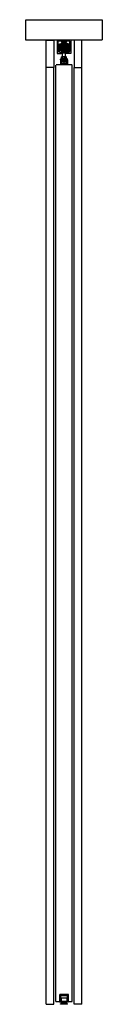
# Model space of a CAD drawing. Header units: millimetres. Extents: x -94 to 94, y 0 to 2418.
import ezdxf

# ---------------------------------------------------------------- set-up
doc = ezdxf.new("R2010")
doc.units = ezdxf.units.MM
doc.header["$LTSCALE"] = 10
doc.linetypes.add('ALLCAD_Strich', pattern=[0.2, 0.15, -0.05])
doc.layers.add('BESCH_KONT_sich_schn_seit_2d', color=160, linetype='Continuous')

msp = doc.modelspace()

# ---------------------------------------------------------------- linework, layer by layer
at = {"layer": 'BESCH_KONT_sich_schn_seit_2d', "linetype": 'ALLCAD_Strich', "extrusion": (-1.09476e-47, 1, -2.22045e-16)}
for p, q in [((-94, 2368), (-94, 2418)), ((-94, 2418), (94, 2418)), ((94, 2418), (94, 2368)), ((94, 2368), (-94, 2368)), ((-44, 2301), (-44, 2368)), ((-44, 2368), (-25, 2368)), ((-25, 2368), (-25, 2301)), ((16.5, 2368), (-16.5, 2368)), ((-16.5, 2368), (-16.5, 2335)), ((-14, 2339.5), (-14, 2365.5)), ((-5.5, 2365.5), (-14, 2365.5)), ((-12, 2343.5), (-12, 2353.5)), ((-12, 2353.5), (-11.8, 2353.5)), ((-12, 2350.5), (12, 2350.5)), ((-12, 2346.5), (12, 2346.5)), ((-11.8, 2358.1), (-6.9, 2359.4)), ((-11.8, 2338.9), (-11.8, 2358.1)), ((-10, 2351), (-11.8, 2351)), ((-5.8, 2346), (-11.8, 2346)), ((-11.5, 2352), (-11.5, 2353.5)), ((-11.5, 2353.5), (-8, 2353.5)), ((-11.5, 2350.5), (-11.5, 2352)), ((-10.5, 2346.6), (-10.5, 2345.9)), ((-6.6, 2345.9), (-10.5, 2345.9)), ((-10.5, 2342.2), (-10.5, 2345.9)), ((-10, 2356.4), (-8, 2358.4)), ((-10, 2356), (-10, 2356.4)), ((-5.5, 2356), (-10, 2356)), ((-10, 2356), (-10, 2354.6)), ((-10, 2354.6), (-5.5, 2354.6)), ((-10, 2353.6), (-10, 2354.6)), ((-5.5, 2354.6), (-10, 2354.6)), ((-5.5, 2354.5), (-10, 2354.5)), ((-5.5, 2354.1), (-10, 2354.1)), ((-5.5, 2353.7), (-10, 2353.7)), ((-5.5, 2353.6), (-10, 2353.6)), ((-10, 2353.6), (-10, 2353.5)), ((-10, 2352), (-10, 2353.5)), ((-5.5, 2353.5), (-10, 2353.5)), ((-10, 2352), (-10, 2352)), ((-5.5, 2352), (-10, 2352)), ((-10, 2351), (-10, 2352)), ((-5.5, 2352), (-10, 2352)), ((-5.5, 2351.9), (-10, 2351.9)), ((-5.5, 2351.5), (-10, 2351.5)), ((-5.5, 2351.1), (-10, 2351.1)), ((-5.5, 2351), (-10, 2351)), ((-10, 2351), (-10, 2349.6)), ((-5.5, 2351), (-10, 2351)), ((-10, 2349.6), (-5.5, 2349.6)), ((-10, 2349.2), (-10, 2349.6)), ((-8, 2347.2), (-10, 2349.2)), ((-8, 2358.4), (-3, 2363.3)), ((-8, 2358.4), (-5.5, 2358.4)), ((-4.5, 2353.5), (-8, 2353.5)), ((-8, 2353.5), (-8, 2345.5)), ((-5.5, 2347.2), (-8, 2347.2)), ((-3, 2342.3), (-8, 2347.2)), ((-8, 2345.5), (0, 2345.5)), ((-6.9, 2359.4), (-5.8, 2359.7)), ((6.6, 2345.9), (-6.6, 2345.9)), ((-6.5, 2353.5), (-6.5, 2345.5)), ((-6.5, 2345.5), (-6.5, 2337.5)), ((-6.3, 2345.6), (-6.3, 2360)), ((-5.5, 2363.5), (-6, 2363.5)), ((-6, 2363.5), (-6, 2363)), ((-6, 2363), (-4, 2363)), ((-5.9, 2360.5), (-5.9, 2345.1)), ((-5.8, 2365.5), (-5.8, 2363.5)), ((-5.8, 2359.7), (-5.8, 2359.5)), ((-5.8, 2345.5), (-5.8, 2359.5)), ((-5.8, 2345.5), (-5.8, 2341.5)), ((-5.5, 2365.5), (-5.5, 2363.5)), ((-4.8, 2365.5), (-5.5, 2365.5)), ((-5.5, 2363.5), (-5.5, 2363.5)), ((-5.5, 2363.5), (-5.5, 2363.5)), ((-5.5, 2363.5), (-5.5, 2363.5)), ((-5.5, 2363.5), (-5.5, 2363.5)), ((-5.5, 2363.5), (-5.5, 2363.5)), ((-5.5, 2363.5), (-5.5, 2363.5)), ((-5.5, 2363.5), (-5.5, 2363.5)), ((-5.5, 2363.5), (-5.5, 2363.5)), ((-5.5, 2363.5), (-5.5, 2363.5)), ((-5.5, 2363.5), (-5.5, 2363.5)), ((-5.5, 2363.5), (-5.5, 2363.5)), ((-5.5, 2363.5), (-5.5, 2363.5)), ((-5.5, 2363.5), (-5.5, 2363.5)), ((-5.5, 2363.5), (-5.5, 2363.5)), ((-5.5, 2363.5), (-5.5, 2363.5)), ((-5.5, 2363.5), (-5.5, 2363.5)), ((-5.5, 2363.5), (-5.5, 2363.5)), ((-5.5, 2363.5), (-5.5, 2363.5)), ((-5.5, 2363.5), (-5.5, 2363.5)), ((-4.8, 2363.5), (-5.5, 2363.5)), ((-5.5, 2358.4), (-5.5, 2356)), ((-5.5, 2354.6), (-5.5, 2356)), ((-5.5, 2354.6), (-5.5, 2353.6)), ((-5.5, 2353.5), (-5.5, 2353.6)), ((-5.5, 2352.5), (-5.5, 2352)), ((-5.5, 2352.5), (-4.5, 2352.5)), ((-5.5, 2352), (-5.5, 2352)), ((-5.5, 2352), (-5.5, 2351)), ((-5.5, 2349.6), (-5.5, 2351)), ((-5.5, 2351), (-4.5, 2351)), ((-5.5, 2349.6), (-5.5, 2347.2)), ((-5.5, 2347.2), (-5.5, 2344.5)), ((-5.5, 2346), (-4.5, 2346)), ((-4.8, 2365.5), (-4.8, 2363.5)), ((-4.8, 2365.5), (4.7, 2365.5)), ((-4.8, 2365.5), (-4.8, 2363.5)), ((-4.8, 2363.5), (4.7, 2363.5)), ((-4.8, 2363), (-4.8, 2363.5)), ((-4.8, 2361.5), (-4.8, 2363)), ((-4.8, 2360.5), (-4.8, 2361.5)), ((-4.5, 2363.5), (-4.5, 2365.5)), ((4.5, 2365.5), (-4.5, 2365.5)), ((-4, 2363.5), (-4.5, 2363.5)), ((-4.5, 2353.5), (4.5, 2353.5)), ((-4.5, 2341.5), (-4.5, 2353.5)), ((-4.5, 2352), (-2, 2352)), ((4.5, 2351), (-4.5, 2351)), ((-4.5, 2349), (-2, 2349)), ((4.5, 2346), (-4.5, 2346)), ((-4.3, 2356.4), (-4.3, 2349.2)), ((-4.3, 2356.4), (4.2, 2356.4)), ((4.2, 2355.1), (-4.3, 2355.1)), ((-4.3, 2349.2), (4.2, 2349.2)), ((-4, 2363), (-4, 2363.5)), ((4, 2348.5), (-4, 2348.5)), ((-4, 2335.5), (-4, 2348.5)), ((-4, 2345.5), (-4, 2335.5)), ((-4, 2345.5), (-4, 2335.5)), ((-3.8, 2353.5), (-3.8, 2353.5)), ((3.8, 2353.5), (-3.8, 2353.5)), ((3.8, 2353.5), (-3.8, 2353.5)), ((-3, 2363.3), (-1.8, 2363.3)), ((-1.8, 2362), (-3, 2361)), ((0, 2361), (-3, 2361)), ((-3, 2360.5), (-3, 2361)), ((0, 2360.5), (-3, 2360.5)), ((-2, 2353.5), (-2, 2342.5)), ((-1.8, 2363.5), (-1.8, 2365.5)), ((-1.8, 2365.5), (-1.8, 2363.5)), ((-1.8, 2362), (-1.8, 2363.5)), ((-1.8, 2363.3), (1.7, 2363.3)), ((0, 2362), (-1.8, 2362)), ((0, 2363.5), (0, 2363.5)), ((0, 2363.5), (0, 2363.5)), ((0, 2363.5), (0, 2363.5)), ((0, 2363.5), (0, 2363.5)), ((0, 2363.5), (0, 2363.5)), ((0, 2363.5), (0, 2363.5)), ((0, 2363.5), (0, 2363.5)), ((0, 2363.5), (0, 2363.5)), ((0, 2363.5), (0, 2363.5)), ((0, 2363.5), (0, 2363.5)), ((0, 2363.5), (0, 2363.5)), ((0, 2363.5), (0, 2363.5)), ((0, 2363.5), (0, 2363.5)), ((0, 2363.5), (0, 2363.5)), ((0, 2363.5), (0, 2363.5)), ((0, 2363.5), (0, 2363.5)), ((0, 2363.5), (0, 2363.5)), ((0, 2363.5), (0, 2363.5)), ((0, 2363.5), (0, 2363.5)), ((0, 2363.5), (0, 2363.5)), ((0, 2363.5), (0, 2363.5)), ((0, 2363.5), (0, 2363.5)), ((0, 2363.5), (0, 2363.5)), ((0, 2363.5), (0, 2363.5)), ((0, 2363.5), (0, 2363.5)), ((0, 2363.5), (0, 2363.5)), ((0, 2363.5), (0, 2363.5)), ((0, 2363.5), (0, 2363.5)), ((0, 2363.5), (0, 2363.5)), ((0, 2363.5), (0, 2363.5)), ((0, 2363.5), (0, 2363.5)), ((0, 2363.5), (0, 2363.5)), ((0, 2363.5), (0, 2363.5)), ((0, 2363.5), (0, 2363.5)), ((0, 2363.5), (0, 2363.5)), ((0, 2363.5), (0, 2363.5)), ((0, 2363.5), (0, 2363.5)), ((0, 2363.5), (0, 2363.5)), ((0, 2363.5), (0, 2363.5)), ((0, 2363.5), (0, 2363.5)), ((0, 2363.5), (0, 2363.5)), ((0, 2363.5), (0, 2363.5)), ((0, 2363.5), (0, 2363.5)), ((0, 2363.5), (0, 2363.5)), ((0, 2363.5), (0, 2363.5)), ((0, 2363.5), (0, 2363.5)), ((0, 2363.5), (0, 2363.5)), ((0, 2363.5), (0, 2363.5)), ((1.7, 2362), (0, 2362)), ((3, 2361), (0, 2361)), ((3, 2360.5), (0, 2360.5)), ((0, 2345.5), (8, 2345.5)), ((1.7, 2363.5), (1.7, 2365.5)), ((1.7, 2365.5), (1.7, 2363.5)), ((1.7, 2362), (1.7, 2363.5)), ((1.7, 2363.3), (3, 2363.3)), ((1.7, 2362), (3, 2361)), ((2, 2353.5), (2, 2342.5)), ((2, 2352), (4.5, 2352)), ((2, 2349), (4.5, 2349)), ((3, 2363.3), (8, 2358.4)), ((3, 2360.5), (3, 2361)), ((8, 2347.2), (3, 2342.3)), ((3.8, 2353.5), (3.8, 2353.5)), ((4.5, 2363.5), (4, 2363.5)), ((4, 2363.5), (4, 2363)), ((4, 2363), (6, 2363)), ((4, 2335.5), (4, 2348.5)), ((4, 2345.5), (4, 2335.5)), ((4, 2345.5), (4, 2335.5)), ((4.2, 2356.4), (4.2, 2349.2)), ((4.5, 2365.5), (4.5, 2363.5)), ((4.5, 2353.5), (4.5, 2341.5)), ((8, 2353.5), (4.5, 2353.5)), ((4.5, 2352.5), (5.5, 2352.5)), ((4.5, 2351), (5.5, 2351)), ((4.5, 2346), (5.5, 2346)), ((4.7, 2363.5), (4.7, 2365.5)), ((5.5, 2365.5), (4.7, 2365.5)), ((5.5, 2363.5), (4.7, 2363.5)), ((4.8, 2363.5), (4.8, 2365.5)), ((4.8, 2363.5), (4.8, 2363)), ((4.8, 2363), (4.8, 2361.5)), ((4.8, 2361.5), (4.8, 2360.5)), ((5.5, 2363.5), (5.5, 2365.5)), ((14, 2365.5), (5.5, 2365.5)), ((6, 2363.5), (5.5, 2363.5)), ((5.5, 2358.4), (8, 2358.4)), ((5.5, 2356), (5.5, 2358.4)), ((10, 2356), (5.5, 2356)), ((5.5, 2356), (5.5, 2354.6)), ((5.5, 2354.6), (10, 2354.6)), ((5.5, 2353.6), (5.5, 2354.6)), ((10, 2354.6), (5.5, 2354.6)), ((10, 2354.5), (5.5, 2354.5)), ((10, 2354.1), (5.5, 2354.1)), ((10, 2353.7), (5.5, 2353.7)), ((5.5, 2353.6), (5.5, 2353.5)), ((10, 2353.6), (5.5, 2353.6)), ((10, 2353.5), (5.5, 2353.5)), ((5.5, 2352.5), (5.5, 2352)), ((5.5, 2351), (5.5, 2352)), ((5.5, 2352), (5.5, 2352)), ((10, 2352), (5.5, 2352)), ((10, 2352), (5.5, 2352)), ((10, 2351.9), (5.5, 2351.9)), ((10, 2351.5), (5.5, 2351.5)), ((10, 2351.1), (5.5, 2351.1)), ((5.5, 2351), (5.5, 2349.6)), ((10, 2351), (5.5, 2351)), ((10, 2351), (5.5, 2351)), ((5.5, 2349.6), (10, 2349.6)), ((5.5, 2347.2), (5.5, 2349.6)), ((8, 2347.2), (5.5, 2347.2)), ((5.5, 2347.2), (5.5, 2344.5)), ((5.7, 2363.5), (5.7, 2365.5)), ((5.7, 2359.7), (5.7, 2359.5)), ((6.9, 2359.4), (5.7, 2359.7)), ((5.7, 2345.5), (5.7, 2359.5)), ((11.7, 2346), (5.7, 2346)), ((5.7, 2345.5), (5.7, 2341.5)), ((5.8, 2360.5), (5.8, 2345.1)), ((6, 2363), (6, 2363.5)), ((6.4, 2345.6), (6.4, 2360)), ((6.5, 2353.5), (6.5, 2345.5)), ((6.5, 2345.5), (6.5, 2337.5)), ((10.5, 2345.9), (6.6, 2345.9)), ((11.7, 2358.1), (6.9, 2359.4)), ((8, 2358.4), (10, 2356.4)), ((8, 2353.5), (11.5, 2353.5)), ((8, 2353.5), (8, 2345.5)), ((10, 2349.2), (8, 2347.2)), ((10, 2356.4), (10, 2356)), ((10, 2356), (10, 2354.6)), ((10, 2354.6), (10, 2353.6)), ((10, 2353.5), (10, 2353.6)), ((10, 2353.5), (10, 2352)), ((10, 2352), (10, 2352)), ((10, 2352), (10, 2351)), ((10, 2351), (10, 2349.6)), ((11.7, 2351), (10, 2351)), ((10, 2349.6), (10, 2349.2)), ((10.5, 2346.6), (10.5, 2345.9)), ((10.5, 2342.2), (10.5, 2345.9)), ((11.5, 2352), (11.5, 2353.5)), ((11.5, 2350.5), (11.5, 2352)), ((11.7, 2338.9), (11.7, 2358.1)), ((11.7, 2353.5), (12, 2353.5)), ((12, 2343.5), (12, 2353.5)), ((14, 2339.5), (14, 2365.5)), ((16.5, 2368), (16.5, 2335)), ((25, 2368), (25, 2301)), ((44, 2368), (25, 2368)), ((44, 2301), (44, 2368)), ((-16.5, 2335), (-7, 2335)), ((-12.4, 2339.5), (-14, 2339.5)), ((-12.4, 2338.5), (-12.4, 2339.5)), ((-7, 2337), (-12.4, 2338.5)), ((-12, 2343.5), (-11.8, 2343.5)), ((-11.8, 2338.9), (-5.8, 2337.3)), ((10.5, 2345.3), (-10.5, 2345.3)), ((10.5, 2342.8), (-10.5, 2342.8)), ((-10.5, 2342.2), (-10.5, 2341.5)), ((-2.7, 2342.2), (-10.5, 2342.2)), ((10.5, 2341.5), (-10.5, 2341.5)), ((8.5, 2321.5), (-8.5, 2321.5)), ((-8.5, 2319.5), (-8.5, 2321.5)), ((-7, 2335), (-7, 2337)), ((-6.5, 2337.5), (-6.5, 2335.5)), ((-6.5, 2335.5), (-4.5, 2335.5)), ((-6.1, 2327.5), (0, 2327.5)), ((-6.1, 2321.5), (-6.1, 2327.5)), ((-5.8, 2341.5), (-5.8, 2337.3)), ((-5.5, 2344.5), (-4.5, 2344.5)), ((-2.9, 2342.4), (-5.4, 2344.8)), ((-4.5, 2345), (-2, 2345)), ((-2, 2342.5), (-4.5, 2342.5)), ((-4.5, 2341.5), (-4.5, 2340.9)), ((4.5, 2341.4), (-4.5, 2341.4)), ((-4.5, 2340.9), (-4.5, 2339.2)), ((4.5, 2340.9), (-4.5, 2340.9)), ((-4.5, 2338.8), (-4.5, 2339.2)), ((4.5, 2339.2), (-4.5, 2339.2)), ((-4.5, 2338.8), (-4.5, 2337.3)), ((4.5, 2338.8), (-4.5, 2338.8)), ((-4.5, 2335.5), (-4.5, 2337.3)), ((4.5, 2337.3), (-4.5, 2337.3)), ((4.5, 2335.5), (-4.5, 2335.5)), ((-4, 2327.5), (-4, 2335.5)), ((-4, 2316.5), (-4, 2327.5)), ((-4, 2319.5), (-4, 2321.5)), ((3, 2342.3), (-3, 2342.3)), ((2.7, 2342.2), (-2.7, 2342.2)), ((-2.2, 2342.1), (2.2, 2342.1)), ((0, 2327.5), (6.1, 2327.5)), ((0, 2321.5), (0, 2327.5)), ((2, 2345), (4.5, 2345)), ((4.5, 2342.5), (2, 2342.5)), ((10.5, 2342.2), (2.7, 2342.2)), ((5.4, 2344.8), (2.9, 2342.4)), ((4, 2327.5), (4, 2335.5)), ((4, 2316.5), (4, 2327.5)), ((4, 2319.5), (4, 2321.5)), ((4.5, 2344.5), (5.5, 2344.5)), ((4.5, 2340.9), (4.5, 2341.5)), ((4.5, 2339.2), (4.5, 2340.9)), ((4.5, 2339.2), (4.5, 2338.8)), ((4.5, 2337.3), (4.5, 2338.8)), ((4.5, 2337.3), (4.5, 2335.5)), ((4.5, 2335.5), (6.5, 2335.5)), ((5.7, 2341.5), (5.7, 2337.3)), ((11.7, 2338.9), (5.7, 2337.3)), ((6.1, 2321.5), (6.1, 2327.5)), ((6.5, 2337.5), (6.5, 2335.5)), ((12.4, 2338.5), (7, 2337)), ((7, 2335), (7, 2337)), ((16.5, 2335), (7, 2335)), ((8.5, 2319.5), (8.5, 2321.5)), ((10.5, 2342.8), (10.5, 2342.8)), ((10.5, 2342.8), (10.5, 2342.8)), ((10.5, 2342.8), (10.5, 2342.8)), ((10.5, 2342.8), (10.5, 2342.8)), ((10.5, 2342.8), (10.5, 2342.8)), ((10.5, 2342.8), (10.5, 2342.8)), ((10.5, 2342.8), (10.5, 2342.8)), ((10.5, 2342.8), (10.5, 2342.8)), ((10.5, 2342.8), (10.5, 2342.8)), ((10.5, 2342.8), (10.5, 2342.8)), ((10.5, 2342.8), (10.5, 2342.8)), ((10.5, 2342.8), (10.5, 2342.8)), ((10.5, 2342.8), (10.5, 2342.8)), ((10.5, 2342.8), (10.5, 2342.8)), ((10.5, 2342.8), (10.5, 2342.8)), ((10.5, 2342.8), (10.5, 2342.8)), ((10.5, 2342.8), (10.5, 2342.8)), ((10.5, 2342.2), (10.5, 2341.5)), ((11.7, 2343.5), (12, 2343.5)), ((12.4, 2339.5), (14, 2339.5)), ((12.4, 2339.5), (12.4, 2338.5)), ((-44, 0), (-44, 2301)), ((-25, 2301), (-44, 2301)), ((-25, 0), (-25, 2301)), ((20, 2307), (-20, 2307)), ((-20, 7), (-20, 2307)), ((-9, 2319.5), (-9, 2310)), ((9, 2319.5), (-9, 2319.5)), ((9, 2316.5), (-9, 2316.5)), ((-9, 2310), (-9, 2307)), ((9, 2310), (-9, 2310)), ((-8.5, 2316.5), (-8.5, 2314.5)), ((-8.5, 2314.5), (8.5, 2314.5)), ((-6.1, 2308.5), (-6.1, 2314.5)), ((-6.1, 2308.5), (0, 2308.5)), ((-5.5, 2307), (-5.5, 2310)), ((-0.5, 2307), (-0.5, 2310)), ((0, 2308.5), (0, 2314.5)), ((0, 2310), (0, 2310)), ((0, 2310), (0, 2310)), ((0, 2310), (0, 2310)), ((0, 2310), (0, 2310)), ((0, 2310), (0, 2310)), ((0, 2310), (0, 2310)), ((0, 2310), (0, 2310)), ((0, 2310), (0, 2310)), ((0, 2310), (0, 2310)), ((0, 2310), (0, 2310)), ((0, 2310), (0, 2310)), ((0, 2310), (0, 2310)), ((0, 2310), (0, 2310)), ((0, 2310), (0, 2310)), ((0, 2310), (0, 2310)), ((0, 2310), (0, 2310)), ((0, 2310), (0, 2310)), ((0, 2310), (0, 2310)), ((0, 2310), (0, 2310)), ((0, 2310), (0, 2310)), ((0, 2310), (0, 2310)), ((0, 2310), (0, 2310)), ((0, 2310), (0, 2310)), ((0, 2310), (0, 2310)), ((0, 2310), (0, 2310)), ((0, 2310), (0, 2310)), ((0, 2310), (0, 2310)), ((0, 2310), (0, 2310)), ((0, 2310), (0, 2310)), ((0, 2310), (0, 2310)), ((0, 2310), (0, 2310)), ((0, 2310), (0, 2310)), ((0, 2310), (0, 2310)), ((0, 2310), (0, 2310)), ((0, 2310), (0, 2310)), ((0, 2310), (0, 2310)), ((0, 2310), (0, 2310)), ((0, 2310), (0, 2310)), ((0, 2310), (0, 2310)), ((0, 2310), (0, 2310)), ((0, 2310), (0, 2310)), ((0, 2310), (0, 2310)), ((0, 2310), (0, 2310)), ((0, 2310), (0, 2310)), ((0, 2310), (0, 2310)), ((0, 2310), (0, 2310)), ((0, 2310), (0, 2310)), ((0, 2310), (0, 2310)), ((0, 2310), (0, 2310)), ((0, 2310), (0, 2310)), ((0, 2310), (0, 2310)), ((0, 2310), (0, 2310)), ((0, 2310), (0, 2310)), ((0, 2310), (0, 2310)), ((0, 2310), (0, 2310)), ((0, 2310), (0, 2310)), ((0, 2310), (0, 2310)), ((0, 2310), (0, 2310)), ((0, 2310), (0, 2310)), ((0, 2310), (0, 2310)), ((0, 2310), (0, 2310)), ((0, 2310), (0, 2310)), ((0, 2310), (0, 2310)), ((0, 2310), (0, 2310)), ((0, 2310), (0, 2310)), ((0, 2310), (0, 2310)), ((0, 2310), (0, 2310)), ((0, 2310), (0, 2310)), ((0, 2310), (0, 2310)), ((0, 2310), (0, 2310)), ((0, 2308.5), (6.1, 2308.5)), ((4.5, 2307), (4.5, 2310)), ((6.1, 2308.5), (6.1, 2314.5)), ((8.5, 2316.5), (8.5, 2314.5)), ((9, 2319.5), (9, 2310)), ((9, 2310), (9, 2307)), ((20, 7), (20, 2307)), ((25, 0), (25, 2301)), ((25, 2301), (44, 2301)), ((44, 0), (44, 2301)), ((-44, 0), (-25, 0)), ((-20, 7), (-11, 7)), ((-11, 24), (-11, 6)), ((11, 24), (-11, 24)), ((-11, 7), (-10, 7)), ((-10, 7), (-11, 7)), ((-11, 6), (11, 6)), ((-10, 7), (-10, 24)), ((-10, 24), (-10, 7)), ((-10, 7), (-10, 7)), ((-10, 7), (-10, 7)), ((-10, 7), (-10, 7)), ((-10, 7), (-10, 7)), ((-10, 7), (-10, 7)), ((-10, 7), (-10, 7)), ((-10, 7), (-10, 7)), ((-10, 7), (-10, 7)), ((-10, 7), (-10, 7)), ((-10, 7), (-10, 7)), ((-10, 7), (-10, 7)), ((-10, 7), (-10, 7)), ((-10, 7), (-10, 7)), ((-10, 7), (-10, 7)), ((-10, 7), (-10, 7)), ((-10, 7), (-10, 7)), ((-10, 7), (-10, 7)), ((-10, 7), (-10, 7)), ((-9, 6), (-9, 23)), ((-9, 23), (9, 23)), ((-9, 23), (-9, 6)), ((9, 23), (-9, 23)), ((-9, 2), (9, 2)), ((-9, 0), (-9, 2)), ((9, 0), (-9, 0)), ((-7.5, 7), (-7.5, 21.5)), ((-7.5, 21.5), (7.5, 21.5)), ((-7.5, 7), (-7.5, 7)), ((-7.5, 7), (-7.5, 7)), ((-7.5, 7), (-7.5, 7)), ((-7.5, 7), (-7.5, 7)), ((-7.5, 7), (-7.5, 7)), ((-7.5, 7), (-7.5, 7)), ((-7.5, 7), (-7.5, 7)), ((-7.5, 7), (-7.5, 7)), ((-7.5, 7), (-7.5, 7)), ((7.5, 7), (-7.5, 7)), ((-7.5, 7), (-7.5, 7)), ((-7.5, 7), (-7.5, 7)), ((-7.5, 7), (-7.5, 7)), ((-7.5, 7), (-7.5, 7)), ((-7.5, 7), (-7.5, 7)), ((-7.5, 7), (-7.5, 7)), ((-7.5, 7), (-7.5, 7)), ((-7.5, 7), (-7.5, 7)), ((-7, 16), (7, 16)), ((-7, 16), (-7, 7)), ((-4, 3.5), (-6.5, 3.5)), ((-6.5, 2), (-6.5, 3.5)), ((-5.5, 0), (-5.5, 2)), ((-4, 7), (-4, 6)), ((-4, 6), (-4, 2)), ((4, 3.5), (-4, 3.5)), ((-3, 0), (-3, 2)), ((-2.5, 0), (-2.5, 2)), ((0, 7), (0, 7)), ((0, 7), (0, 7)), ((0, 7), (0, 7)), ((0, 7), (0, 7)), ((0, 7), (0, 7)), ((0, 7), (0, 7)), ((0, 7), (0, 7)), ((0, 7), (0, 7)), ((0, 7), (0, 7)), ((0, 7), (0, 7)), ((0, 7), (0, 7)), ((0, 7), (0, 7)), ((0, 7), (0, 7)), ((0, 7), (0, 7)), ((0, 7), (0, 7)), ((0, 7), (0, 7)), ((0, 7), (0, 7)), ((0, 7), (0, 7)), ((2.5, 0), (2.5, 2)), ((3, 0), (3, 2)), ((4, 7), (4, 6)), ((4, 6), (4, 2)), ((6.5, 3.5), (4, 3.5)), ((5.5, 0), (5.5, 2)), ((6.5, 2), (6.5, 3.5)), ((7, 16), (7, 7)), ((7.5, 21.5), (7.5, 7)), ((9, 23), (9, 6)), ((9, 6), (9, 23)), ((9, 0), (9, 2)), ((10, 24), (10, 7)), ((10, 7), (10, 24)), ((10, 7), (11, 7)), ((11, 7), (10, 7)), ((11, 6), (11, 24)), ((11, 7), (20, 7)), ((44, 0), (25, 0))]:
    msp.add_line(p, q, dxfattribs=at)
at = {"layer": 'BESCH_KONT_sich_schn_seit_2d', "linetype": 'ALLCAD_Strich'}
for centre in [(0, 2359.5), (0, 2346.5)]:
    msp.add_circle(centre, 3, dxfattribs=at)
at = {"layer": 'BESCH_KONT_sich_schn_seit_2d', "linetype": 'ALLCAD_Strich', "extrusion": (-2.22045e-16, -2.22045e-16, -1)}
msp.add_circle((0, 2346.3), 1.75, dxfattribs=at)
for centre, radius, start, end in [((4.7, 2359.5), 1, 0, 87.134), ((4.7, 2345.5), 1, 313.6028, 0), ((0, 2359.3), 1.75, 136.7082, 43.2918), ((0, 2359.3), 1.75, 43.2918, 62.0436), ((0, 2359.3), 1.75, 62.0436, 136.7082), ((0, 2363.5), 0.00093, 270, 0), ((0, 2363.5), 0.00093, 0, 90), ((0, 2363.5), 0.00116, 0, 90), ((0, 2363.5), 0.00116, 270, 360), ((0, 2363.5), 0.00116, 90, 180), ((0, 2363.5), 0.00116, 180, 270), ((0, 2363.5), 0.00116, 0, 90), ((0, 2363.5), 0.00116, 270, 360), ((0, 2363.5), 0.00116, 90, 180), ((0, 2363.5), 0.00116, 180, 270), ((0, 2363.5), 0.00093, 90, 180), ((0, 2363.5), 0.00093, 180, 270), ((0, 2363.5), 0.00116, 90, 180), ((0, 2363.5), 0.00116, 180, 270), ((0, 2363.5), 0.00271, 0, 90), ((0, 2363.5), 0.00271, 270, 360), ((0, 2363.5), 0.00116, 90, 180), ((0, 2363.5), 0.00116, 180, 270), ((0, 2363.5), 0.00271, 0, 90), ((0, 2363.5), 0.00271, 270, 360), ((-4.8, 2359.5), 1, 92.866, 180), ((-4.8, 2345.5), 1, 180, 226.3972), ((2.2, 2343.1), 1, 306.8699, 313.6028), ((2.2, 2343.1), 1, 270, 306.8699), ((-2.2, 2343.1), 1, 233.1301, 270), ((-2.2, 2343.1), 1, 226.3972, 233.1301)]:
    msp.add_arc(centre, radius, start, end, dxfattribs=at)
at = {"layer": 'BESCH_KONT_sich_schn_seit_2d', "linetype": 'ALLCAD_Strich'}
for radius, start, end in [(0.00217, 90, 180), (0.00217, 180, 270), (0.00271, 0, 90), (0.00271, 90, 180), (0.00271, 180, 270), (0.00271, 270, 360), (0.00271, 0, 90), (0.00271, 90, 180), (0.00271, 180, 270), (0.00271, 270, 360), (0.00217, 270, 0), (0.00217, 360, 90), (0.00271, 270, 360), (0.00271, 0, 90), (0.00116, 180, 270), (0.00116, 90, 180), (0.00271, 270, 360), (0.00271, 0, 90), (0.00116, 180, 270), (0.00116, 90, 180)]:
    msp.add_arc((0, 2363.5), radius, start, end, dxfattribs=at)
for points, knots in [([(-8, 2347.2), (-8, 2347.2), (-8.1, 2347.2), (-8.5, 2347), (-8.9, 2346.8), (-9.7, 2346.7), (-10.1, 2346.6), (-10.5, 2346.6)], [12.622362, 12.622362, 12.622362, 12.622362, 12.747192, 12.747192, 14.016439, 14.016439, 15.13619, 15.13619, 15.13619, 15.13619]), ([(-4.5, 2352.7), (-4.5, 2352.5), (-4.5, 2352.2), (-4.6, 2351.6), (-4.7, 2351.2), (-4.9, 2350.7), (-4.9, 2350.5), (-5.1, 2350.1), (-5.2, 2349.9), (-5.4, 2349.6), (-5.5, 2349.4), (-5.8, 2349), (-5.9, 2348.8), (-6.3, 2348.4), (-6.6, 2348.1), (-7.3, 2347.6), (-7.6, 2347.4), (-8, 2347.2)], [4.406817, 4.406817, 4.406817, 4.406817, 5.92382, 5.92382, 7.531675, 7.531675, 8.200931, 8.200931, 8.870186, 8.870186, 9.539442, 9.539442, 10.208698, 10.208698, 11.477945, 11.477945, 12.622362, 12.622362, 12.622362, 12.622362]), ([(-3.8, 2353.5), (-3.8, 2353.5), (-3.8, 2353.5), (-3.8, 2353.5), (-3.8, 2353.5), (-3.8, 2353.5), (-3.8, 2353.5), (-3.8, 2353.5), (-3.8, 2353.5), (-3.8, 2353.5), (-3.9, 2353.5), (-3.9, 2353.5), (-4, 2353.5), (-4.1, 2353.4), (-4.1, 2353.4), (-4.2, 2353.3), (-4.3, 2353.2), (-4.5, 2353), (-4.5, 2352.9), (-4.5, 2352.7)], [4.885389, 4.885389, 4.885389, 4.885389, 4.892981, 4.892981, 4.900573, 4.900573, 4.936292, 4.936292, 5.041229, 5.041229, 5.146165, 5.146165, 5.592598, 5.592598, 6.03903, 6.03903, 7.043549, 7.043549, 8.048067, 8.048067, 8.048067, 8.048067]), ([(4.5, 2352.7), (4.5, 2352.9), (4.5, 2353), (4.3, 2353.2), (4.2, 2353.3), (4.1, 2353.4), (4.1, 2353.4), (4, 2353.5), (3.9, 2353.5), (3.9, 2353.5), (3.8, 2353.5), (3.8, 2353.5), (3.8, 2353.5), (3.8, 2353.5), (3.8, 2353.5), (3.8, 2353.5), (3.8, 2353.5), (3.8, 2353.5), (3.8, 2353.5), (3.8, 2353.5)], [1.722708, 1.722708, 1.722708, 1.722708, 2.727227, 2.727227, 3.731745, 3.731745, 4.178178, 4.178178, 4.62461, 4.62461, 4.729547, 4.729547, 4.834483, 4.834483, 4.870202, 4.870202, 4.877795, 4.877795, 4.885387, 4.885387, 4.885387, 4.885387]), ([(8, 2347.2), (7.6, 2347.4), (7.3, 2347.6), (6.6, 2348.1), (6.3, 2348.4), (5.9, 2348.8), (5.8, 2349), (5.5, 2349.4), (5.4, 2349.6), (5.2, 2349.9), (5.1, 2350.1), (4.9, 2350.5), (4.9, 2350.7), (4.7, 2351.2), (4.6, 2351.6), (4.5, 2352.2), (4.5, 2352.5), (4.5, 2352.7)], [17.94901, 17.94901, 17.94901, 17.94901, 19.093427, 19.093427, 20.362674, 20.362674, 21.03193, 21.03193, 21.701186, 21.701186, 22.370442, 22.370442, 23.039698, 23.039698, 24.647552, 24.647552, 26.164556, 26.164556, 26.164556, 26.164556]), ([(10.5, 2346.6), (10.1, 2346.6), (9.7, 2346.7), (8.9, 2346.8), (8.5, 2347), (8.1, 2347.2), (8, 2347.2), (8, 2347.2)], [15.435182, 15.435182, 15.435182, 15.435182, 16.554933, 16.554933, 17.82418, 17.82418, 17.94901, 17.94901, 17.94901, 17.94901]), ([(-2, 2342.5), (-2, 2342.5), (-2, 2342.5), (-1.9, 2342.4), (-1.9, 2342.4), (-1.8, 2342.4), (-1.7, 2342.3), (-1.6, 2342.3), (-1.5, 2342.2), (-1.3, 2342.2), (-1.2, 2342.2), (-1, 2342.1), (-0.9, 2342.1), (-0.6, 2342), (-0.5, 2342), (-0.3, 2342), (-0.1, 2342), (0, 2342), (0.1, 2342), (0.3, 2342), (0.5, 2342), (0.6, 2342), (0.9, 2342.1), (1, 2342.1), (1.2, 2342.2), (1.3, 2342.2), (1.5, 2342.2), (1.6, 2342.3), (1.7, 2342.3), (1.8, 2342.4), (1.9, 2342.4), (1.9, 2342.4), (2, 2342.5), (2, 2342.5), (2, 2342.5)], [-3.058152, -3.058152, -3.058152, -3.058152, -2.674094, -2.674094, -2.290036, -2.290036, -1.905979, -1.905979, -1.521921, -1.521921, -1.141441, -1.141441, -0.760961, -0.760961, -0.38048, -0.38048, 0, 0, 0, 0.38048, 0.38048, 0.760961, 0.760961, 1.141441, 1.141441, 1.521921, 1.521921, 1.905979, 1.905979, 2.290036, 2.290036, 2.674094, 2.674094, 3.058152, 3.058152, 3.058152, 3.058152])]:
    msp.add_open_spline(points, degree=3, knots=knots, dxfattribs=at)

doc.saveas('drawing.dxf')
